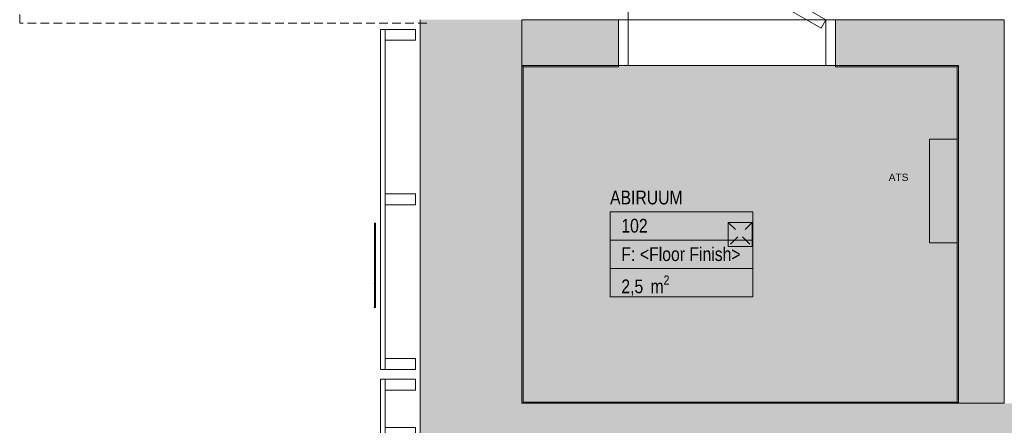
# Model space of a CAD drawing. Header units: millimetres. Extents: x -30 to 102382, y -31808 to 51594.
# Tile 3 of 172: x 17947 to 22030, y 19939 to 21620. Entities that reach past the tile are written whole.
import ezdxf
from ezdxf.enums import TextEntityAlignment as Align

# ---------------------------------------------------------------- set-up
doc = ezdxf.new("R2010")
doc.units = ezdxf.units.MM
doc.header["$MEASUREMENT"] = 0
for name, pattern in [('Avanemissuund', [54, 36, -18]), ('Dashed Small', [84.666667, 42.333333, -42.333333]), ('tl_xref_DASH_2.5-1.25', [3750, 2500, -1250]), ('Wipeout_Contour', [1000, 0, -1000])]:
    doc.linetypes.add(name, pattern=pattern)
for name, color, linetype in [('01 Nimetused_ ruumid.AR', 7, 'Continuous'), ('04 Välissein kandev proj.AR', 7, 'Continuous'), ('05 Sisesein proj.AR', 7, 'Continuous'), ('06 Põrand proj.AR', 7, 'Continuous'), ('10 Põrandakalded 2d.AR', 7, 'Continuous'), ('12 Varikatus välisosa.AR', 7, 'Continuous'), ('13 Fassaadikate välisosa.AR', 7, 'Continuous'), ('22 Märkused ja tingmärgid_ TO.TO', 7, 'Continuous'), ('37 Reklaamlogo.AR', 7, 'Continuous'), ('47 Siseviimistlus_ põrand.SA', 7, 'Continuous'), ('47 Siseviimistlus_ sein.SA', 7, 'Continuous'), ('65 SA-VK põrandatrapid.SA', 7, 'Continuous')]:
    doc.layers.add(name, color=color, linetype=linetype)
doc.styles.add('GENERATED_STYLE_1', font='ARIALN.TTF')
doc.styles.add('GENERATED_STYLE_3', font='arial.ttf')

# ---------------------------------------------------------------- blocks, each defined once
blk = doc.blocks.new('ABIRUUM_102_35_2', base_point=(20691.5, 20706.4))
at = {"layer": '01 Nimetused_ ruumid.AR', "color": 7, "linetype": 'Continuous', "lineweight": 13}
for p, q in [((20987.9, 20823.8), (20395.2, 20823.8)), ((20395.2, 20823.8), (20395.2, 20471.7)), ((20395.2, 20823.8), (20987.9, 20823.8)), ((20395.2, 20706.4), (20395.2, 20823.8)), ((20987.9, 20471.7), (20987.9, 20823.8)), ((20987.9, 20823.8), (20987.9, 20706.4)), ((20987.9, 20706.4), (20395.2, 20706.4)), ((20395.2, 20706.4), (20987.9, 20706.4)), ((20395.2, 20589.1), (20395.2, 20706.4)), ((20987.9, 20706.4), (20987.9, 20589.1)), ((20987.9, 20589.1), (20395.2, 20589.1)), ((20395.2, 20589.1), (20987.9, 20589.1)), ((20395.2, 20471.7), (20395.2, 20589.1)), ((20987.9, 20589.1), (20987.9, 20471.7)), ((20395.2, 20471.7), (20987.9, 20471.7)), ((20987.9, 20471.7), (20395.2, 20471.7))]:
    blk.add_line(p, q, dxfattribs=at)
at = {"layer": '01 Nimetused_ ruumid.AR', "color": 7, "lineweight": 13, "insert": (20442.1, 20559.7), "char_height": 57, "attachment_point": 1, "style": 'GENERATED_STYLE_1'}
blk.add_mtext('{\\A1;\\fArial Narrow|b0|i0|c0|p0;2,5{\\A1;\\fArial Narrow|b0|i0|c0|p0;\\H0.66000x;\\S^  ;} m{\\A1;\\fArial Narrow|b0|i0|c0|p0;\\H0.66000x;\\S2^  ;}}', dxfattribs=at)
at = {"layer": '01 Nimetused_ ruumid.AR', "color": 7, "lineweight": 13, "style": 'GENERATED_STYLE_1'}
for tag, p in [('ROOM_NAME', (20395.2, 20911.5)), ('DUMMY_849', (20746.3, 20929.4)), ('ROOM_NUMBER', (20442.1, 20794.4)), ('DUMMY_850', (20552.2, 20812)), ('floorCode', (20442.1, 20676.8)), ('stFloorCovering', (20519.1, 20676.8)), ('DUMMY_851', (20442.1, 20577.3))]:
    blk.add_attdef(tag, text='', height=57, dxfattribs=at).set_placement(p, align=Align.TOP_LEFT)
blk = doc.blocks.new('Simple Door Opening_11')
at = {"layer": '47 Siseviimistlus_ sein.SA', "color": 7, "linetype": 'Continuous', "lineweight": 13}
for p, q in [((-450, 0), (-450, 5)), ((450, 0), (450, 5))]:
    blk.add_line(p, q, dxfattribs=at)
blk = doc.blocks.new('FSD-02_N2[241]_2', base_point=(19443, 19443))
at = {"color": 254, "linetype": 'Wipeout_Contour', "lineweight": 0, "ltscale": 112111.29657}
blk.add_wipeout([(19588, 20130), (19463, 20130), (19463, 20085), (19588, 20085)], dxfattribs=at).dxf.layer = '13 Fassaadikate välisosa.AR'
at = {"color": 254, "linetype": 'Wipeout_Contour', "lineweight": 0, "ltscale": 111538.757987}
blk.add_wipeout([(19588, 19885), (19588, 19930), (19463, 19930), (19463, 19885)], dxfattribs=at).dxf.layer = '13 Fassaadikate välisosa.AR'
at = {"color": 254, "linetype": 'Wipeout_Contour', "lineweight": 0, "ltscale": 111481.676929}
blk.add_wipeout([(19865, 19588), (19865, 19463), (19910, 19463), (19910, 19588)], dxfattribs=at).dxf.layer = '13 Fassaadikate välisosa.AR'
at = {"color": 254, "linetype": 'Wipeout_Contour', "lineweight": 0, "ltscale": 112484.955301}
blk.add_wipeout([(20215, 19588), (20215, 19463), (20260, 19463), (20260, 19588)], dxfattribs=at).dxf.layer = '13 Fassaadikate välisosa.AR'
at = {"layer": '13 Fassaadikate välisosa.AR', "color": 7, "linetype": 'Continuous', "lineweight": 20}
for p, q in [((19443, 19443), (19443, 20130)), ((19463, 20130), (19443, 20130)), ((19443, 19443), (19443, 20130)), ((19463, 20130), (19443, 20130)), ((19443, 19443), (19443, 20130)), ((19463, 20130), (19443, 20130)), ((19443, 19443), (19443, 20130)), ((19463, 20130), (19443, 20130)), ((19443, 19443), (19443, 20130)), ((19463, 20130), (19443, 20130)), ((19443, 19443), (19443, 20130)), ((19463, 20130), (19443, 20130)), ((19443, 19443), (19443, 20130)), ((19463, 20130), (19443, 20130)), ((19443, 19443), (19443, 20130)), ((19463, 20130), (19443, 20130)), ((19443, 19443), (19443, 20130)), ((19463, 20130), (19443, 20130)), ((19588, 20130), (19463, 20130)), ((19463, 20130), (19463, 20085)), ((19463, 19463), (19463, 20130)), ((19463, 19463), (19463, 20130)), ((19463, 19463), (19463, 20130)), ((19463, 19463), (19463, 20130)), ((19463, 19463), (19463, 20130)), ((19463, 19463), (19463, 20130)), ((19463, 19463), (19463, 20130)), ((19463, 19463), (19463, 20130)), ((19463, 19463), (19463, 20130)), ((19588, 20085), (19588, 20130)), ((19463, 20085), (19588, 20085)), ((19588, 19930), (19463, 19930)), ((19463, 19930), (19463, 19885)), ((19588, 19885), (19588, 19930)), ((19463, 19885), (19588, 19885)), ((19865, 19588), (19865, 19463)), ((19910, 19588), (19865, 19588)), ((19910, 19463), (19910, 19588)), ((20215, 19588), (20215, 19463)), ((20260, 19588), (20215, 19588)), ((20260, 19463), (20260, 19588)), ((20260, 19443), (19443, 19443)), ((20260, 19443), (19443, 19443)), ((20260, 19443), (19443, 19443)), ((20260, 19443), (19443, 19443)), ((20260, 19443), (19443, 19443)), ((20260, 19443), (19443, 19443)), ((20260, 19443), (19443, 19443)), ((20260, 19443), (19443, 19443)), ((20260, 19443), (19443, 19443)), ((20260, 19463), (19463, 19463)), ((20260, 19463), (19463, 19463)), ((20260, 19463), (19463, 19463)), ((20260, 19463), (19463, 19463)), ((20260, 19463), (19463, 19463)), ((20260, 19463), (19463, 19463)), ((20260, 19463), (19463, 19463)), ((20260, 19463), (19463, 19463)), ((20260, 19463), (19463, 19463)), ((19865, 19463), (19910, 19463)), ((20215, 19463), (20260, 19463)), ((20260, 19463), (20260, 19443)), ((20260, 19463), (20260, 19443)), ((20260, 19463), (20260, 19443)), ((20260, 19463), (20260, 19443)), ((20260, 19463), (20260, 19443)), ((20260, 19463), (20260, 19443)), ((20260, 19463), (20260, 19443)), ((20260, 19463), (20260, 19443)), ((20260, 19463), (20260, 19443))]:
    blk.add_line(p, q, dxfattribs=at)
blk = doc.blocks.new('FSD-02_N2[242]_2', base_point=(19443, 19443))
at = {"color": 254, "linetype": 'Wipeout_Contour', "lineweight": 0, "ltscale": 112111.29657}
blk.add_wipeout([(19588, 20130), (19463, 20130), (19463, 20085), (19588, 20085)], dxfattribs=at).dxf.layer = '13 Fassaadikate välisosa.AR'
at = {"color": 254, "linetype": 'Wipeout_Contour', "lineweight": 0, "ltscale": 111538.757987}
blk.add_wipeout([(19588, 19885), (19588, 19930), (19463, 19930), (19463, 19885)], dxfattribs=at).dxf.layer = '13 Fassaadikate välisosa.AR'
at = {"color": 254, "linetype": 'Wipeout_Contour', "lineweight": 0, "ltscale": 111481.676929}
blk.add_wipeout([(19865, 19588), (19865, 19463), (19910, 19463), (19910, 19588)], dxfattribs=at).dxf.layer = '13 Fassaadikate välisosa.AR'
at = {"color": 254, "linetype": 'Wipeout_Contour', "lineweight": 0, "ltscale": 112484.955301}
blk.add_wipeout([(20215, 19588), (20215, 19463), (20260, 19463), (20260, 19588)], dxfattribs=at).dxf.layer = '13 Fassaadikate välisosa.AR'
at = {"layer": '13 Fassaadikate välisosa.AR', "color": 7, "linetype": 'Continuous', "lineweight": 20}
for p, q in [((19443, 19443), (19443, 20130)), ((19463, 20130), (19443, 20130)), ((19443, 19443), (19443, 20130)), ((19463, 20130), (19443, 20130)), ((19443, 19443), (19443, 20130)), ((19463, 20130), (19443, 20130)), ((19443, 19443), (19443, 20130)), ((19463, 20130), (19443, 20130)), ((19443, 19443), (19443, 20130)), ((19463, 20130), (19443, 20130)), ((19443, 19443), (19443, 20130)), ((19463, 20130), (19443, 20130)), ((19443, 19443), (19443, 20130)), ((19463, 20130), (19443, 20130)), ((19443, 19443), (19443, 20130)), ((19463, 20130), (19443, 20130)), ((19443, 19443), (19443, 20130)), ((19463, 20130), (19443, 20130)), ((19588, 20130), (19463, 20130)), ((19463, 20130), (19463, 20085)), ((19463, 19463), (19463, 20130)), ((19463, 19463), (19463, 20130)), ((19463, 19463), (19463, 20130)), ((19463, 19463), (19463, 20130)), ((19463, 19463), (19463, 20130)), ((19463, 19463), (19463, 20130)), ((19463, 19463), (19463, 20130)), ((19463, 19463), (19463, 20130)), ((19463, 19463), (19463, 20130)), ((19588, 20085), (19588, 20130)), ((19463, 20085), (19588, 20085)), ((19588, 19930), (19463, 19930)), ((19463, 19930), (19463, 19885)), ((19588, 19885), (19588, 19930)), ((19463, 19885), (19588, 19885)), ((19865, 19588), (19865, 19463)), ((19910, 19588), (19865, 19588)), ((19910, 19463), (19910, 19588)), ((20215, 19588), (20215, 19463)), ((20260, 19588), (20215, 19588)), ((20260, 19463), (20260, 19588)), ((20260, 19443), (19443, 19443)), ((20260, 19443), (19443, 19443)), ((20260, 19443), (19443, 19443)), ((20260, 19443), (19443, 19443)), ((20260, 19443), (19443, 19443)), ((20260, 19443), (19443, 19443)), ((20260, 19443), (19443, 19443)), ((20260, 19443), (19443, 19443)), ((20260, 19443), (19443, 19443)), ((20260, 19463), (19463, 19463)), ((20260, 19463), (19463, 19463)), ((20260, 19463), (19463, 19463)), ((20260, 19463), (19463, 19463)), ((20260, 19463), (19463, 19463)), ((20260, 19463), (19463, 19463)), ((20260, 19463), (19463, 19463)), ((20260, 19463), (19463, 19463)), ((20260, 19463), (19463, 19463)), ((19865, 19463), (19910, 19463)), ((20215, 19463), (20260, 19463)), ((20260, 19463), (20260, 19443)), ((20260, 19463), (20260, 19443)), ((20260, 19463), (20260, 19443)), ((20260, 19463), (20260, 19443)), ((20260, 19463), (20260, 19443)), ((20260, 19463), (20260, 19443)), ((20260, 19463), (20260, 19443)), ((20260, 19463), (20260, 19443)), ((20260, 19463), (20260, 19443))]:
    blk.add_line(p, q, dxfattribs=at)
blk = doc.blocks.new('FSD-02_N2[243]_2', base_point=(19443, 19443))
at = {"color": 254, "linetype": 'Wipeout_Contour', "lineweight": 0, "ltscale": 112111.29657}
blk.add_wipeout([(19588, 20130), (19463, 20130), (19463, 20085), (19588, 20085)], dxfattribs=at).dxf.layer = '13 Fassaadikate välisosa.AR'
at = {"color": 254, "linetype": 'Wipeout_Contour', "lineweight": 0, "ltscale": 111538.757987}
blk.add_wipeout([(19588, 19885), (19588, 19930), (19463, 19930), (19463, 19885)], dxfattribs=at).dxf.layer = '13 Fassaadikate välisosa.AR'
at = {"color": 254, "linetype": 'Wipeout_Contour', "lineweight": 0, "ltscale": 111481.676929}
blk.add_wipeout([(19865, 19588), (19865, 19463), (19910, 19463), (19910, 19588)], dxfattribs=at).dxf.layer = '13 Fassaadikate välisosa.AR'
at = {"color": 254, "linetype": 'Wipeout_Contour', "lineweight": 0, "ltscale": 112484.955301}
blk.add_wipeout([(20215, 19588), (20215, 19463), (20260, 19463), (20260, 19588)], dxfattribs=at).dxf.layer = '13 Fassaadikate välisosa.AR'
at = {"layer": '13 Fassaadikate välisosa.AR', "color": 7, "linetype": 'Continuous', "lineweight": 20}
for p, q in [((19443, 19443), (19443, 20130)), ((19463, 20130), (19443, 20130)), ((19443, 19443), (19443, 20130)), ((19463, 20130), (19443, 20130)), ((19443, 19443), (19443, 20130)), ((19463, 20130), (19443, 20130)), ((19443, 19443), (19443, 20130)), ((19463, 20130), (19443, 20130)), ((19443, 19443), (19443, 20130)), ((19463, 20130), (19443, 20130)), ((19443, 19443), (19443, 20130)), ((19463, 20130), (19443, 20130)), ((19443, 19443), (19443, 20130)), ((19463, 20130), (19443, 20130)), ((19443, 19443), (19443, 20130)), ((19463, 20130), (19443, 20130)), ((19443, 19443), (19443, 20130)), ((19463, 20130), (19443, 20130)), ((19588, 20130), (19463, 20130)), ((19463, 20130), (19463, 20085)), ((19463, 19463), (19463, 20130)), ((19463, 19463), (19463, 20130)), ((19463, 19463), (19463, 20130)), ((19463, 19463), (19463, 20130)), ((19463, 19463), (19463, 20130)), ((19463, 19463), (19463, 20130)), ((19463, 19463), (19463, 20130)), ((19463, 19463), (19463, 20130)), ((19463, 19463), (19463, 20130)), ((19588, 20085), (19588, 20130)), ((19463, 20085), (19588, 20085)), ((19588, 19930), (19463, 19930)), ((19463, 19930), (19463, 19885)), ((19588, 19885), (19588, 19930)), ((19463, 19885), (19588, 19885)), ((19865, 19588), (19865, 19463)), ((19910, 19588), (19865, 19588)), ((19910, 19463), (19910, 19588)), ((20215, 19588), (20215, 19463)), ((20260, 19588), (20215, 19588)), ((20260, 19463), (20260, 19588)), ((20260, 19443), (19443, 19443)), ((20260, 19443), (19443, 19443)), ((20260, 19443), (19443, 19443)), ((20260, 19443), (19443, 19443)), ((20260, 19443), (19443, 19443)), ((20260, 19443), (19443, 19443)), ((20260, 19443), (19443, 19443)), ((20260, 19443), (19443, 19443)), ((20260, 19443), (19443, 19443)), ((20260, 19463), (19463, 19463)), ((20260, 19463), (19463, 19463)), ((20260, 19463), (19463, 19463)), ((20260, 19463), (19463, 19463)), ((20260, 19463), (19463, 19463)), ((20260, 19463), (19463, 19463)), ((20260, 19463), (19463, 19463)), ((20260, 19463), (19463, 19463)), ((20260, 19463), (19463, 19463)), ((19865, 19463), (19910, 19463)), ((20215, 19463), (20260, 19463)), ((20260, 19463), (20260, 19443)), ((20260, 19463), (20260, 19443)), ((20260, 19463), (20260, 19443)), ((20260, 19463), (20260, 19443)), ((20260, 19463), (20260, 19443)), ((20260, 19463), (20260, 19443)), ((20260, 19463), (20260, 19443)), ((20260, 19463), (20260, 19443)), ((20260, 19463), (20260, 19443))]:
    blk.add_line(p, q, dxfattribs=at)
blk = doc.blocks.new('FSD-01_N2[256]_2', base_point=(19443, 19443))
at = {"layer": '13 Fassaadikate välisosa.AR', "color": 7, "linetype": 'Continuous', "lineweight": 20}
for p, q in [((19464.3, 19463), (19464.3, 19483)), ((19769.5, 19443), (19443, 19443)), ((19769.5, 19463), (19463, 19463)), ((19769.5, 19463), (19769.5, 19443))]:
    blk.add_line(p, q, dxfattribs=at)
at = {"color": 254, "linetype": 'Wipeout_Contour', "lineweight": 0, "ltscale": 112111.296302}
blk.add_wipeout([(19588, 20130), (19463, 20130), (19463, 20085), (19588, 20085)], dxfattribs=at).dxf.layer = '13 Fassaadikate välisosa.AR'
at = {"color": 254, "linetype": 'Wipeout_Contour', "lineweight": 0, "ltscale": 111538.757719}
blk.add_wipeout([(19588, 19885), (19588, 19930), (19463, 19930), (19463, 19885)], dxfattribs=at).dxf.layer = '13 Fassaadikate välisosa.AR'
at = {"color": 254, "linetype": 'Wipeout_Contour', "lineweight": 0, "ltscale": 111481.676341}
blk.add_wipeout([(19865, 19463), (19910, 19463), (19910, 19588), (19865, 19588)], dxfattribs=at).dxf.layer = '13 Fassaadikate välisosa.AR'
at = {"color": 254, "linetype": 'Wipeout_Contour', "lineweight": 0, "ltscale": 112484.953558}
blk.add_wipeout([(20215, 19463), (20260, 19463), (20260, 19588), (20215, 19588)], dxfattribs=at).dxf.layer = '13 Fassaadikate välisosa.AR'
at = {"layer": '13 Fassaadikate välisosa.AR', "color": 7, "linetype": 'Continuous', "lineweight": 20}
for p, q in [((19443, 20130), (19443, 19443)), ((19443, 20130), (19463, 20130)), ((19443, 20130), (19443, 19443)), ((19443, 20130), (19463, 20130)), ((19443, 20130), (19443, 19443)), ((19443, 20130), (19463, 20130)), ((19443, 20130), (19443, 19443)), ((19443, 20130), (19463, 20130)), ((19588, 20130), (19463, 20130)), ((19463, 20130), (19463, 20085)), ((19463, 20130), (19463, 19463)), ((19463, 20130), (19463, 19463)), ((19463, 20130), (19463, 19463)), ((19463, 20130), (19463, 19463)), ((19588, 20085), (19588, 20130)), ((19463, 20085), (19588, 20085)), ((19588, 19930), (19463, 19930)), ((19463, 19930), (19463, 19885)), ((19588, 19885), (19588, 19930)), ((19463, 19885), (19588, 19885)), ((19865, 19588), (19910, 19588)), ((19865, 19463), (19865, 19588)), ((19910, 19588), (19910, 19463)), ((20215, 19588), (20260, 19588)), ((20215, 19463), (20215, 19588)), ((20260, 19588), (20260, 19463)), ((19464.3, 19483), (20215, 19483)), ((20215, 19463), (20215, 19483)), ((20205.1, 19443), (19443, 19443)), ((20260, 19443), (19443, 19443)), ((20260, 19443), (19443, 19443)), ((20205.1, 19463), (19463, 19463)), ((20260, 19463), (19463, 19463)), ((20260, 19463), (19463, 19463)), ((19464.3, 19463), (20215, 19463)), ((19910, 19463), (19865, 19463)), ((20205.1, 19463), (20205.1, 19443)), ((20260, 19463), (20215, 19463)), ((20260, 19463), (20260, 19443)), ((20260, 19463), (20260, 19443))]:
    blk.add_line(p, q, dxfattribs=at)
blk = doc.blocks.new('FSD-01[526]_2', base_point=(19588, 21580))
at = {"color": 254, "linetype": 'Wipeout_Contour', "lineweight": 0, "ltscale": 116342.480042}
blk.add_wipeout([(19588, 21580), (19463, 21580), (19463, 21535), (19588, 21535)], dxfattribs=at).dxf.layer = '13 Fassaadikate välisosa.AR'
at = {"color": 254, "linetype": 'Wipeout_Contour', "lineweight": 0, "ltscale": 114333.760937}
blk.add_wipeout([(19588, 20897.5), (19463, 20897.5), (19463, 20852.5), (19588, 20852.5)], dxfattribs=at).dxf.layer = '13 Fassaadikate välisosa.AR'
at = {"color": 254, "linetype": 'Wipeout_Contour', "lineweight": 0, "ltscale": 112355.466648}
blk.add_wipeout([(19588, 20215), (19463, 20215), (19463, 20170), (19588, 20170)], dxfattribs=at).dxf.layer = '13 Fassaadikate välisosa.AR'
at = {"layer": '13 Fassaadikate välisosa.AR', "color": 7, "linetype": 'Continuous', "lineweight": 20}
for p, q in [((19443, 20170), (19443, 21580)), ((19443, 21580), (19463, 21580)), ((19443, 20170), (19443, 21580)), ((19443, 21580), (19463, 21580)), ((19443, 20170), (19443, 21580)), ((19443, 21580), (19463, 21580)), ((19443, 20170), (19443, 21580)), ((19443, 21580), (19463, 21580)), ((19463, 21535), (19463, 21580)), ((19463, 21580), (19588, 21580)), ((19463, 20170), (19463, 21580)), ((19463, 20170), (19463, 21580)), ((19463, 20170), (19463, 21580)), ((19463, 20170), (19463, 21580)), ((19588, 21580), (19588, 21535)), ((19588, 21535), (19463, 21535)), ((19463, 20852.5), (19463, 20897.5)), ((19463, 20897.5), (19588, 20897.5)), ((19588, 20897.5), (19588, 20852.5)), ((19588, 20852.5), (19463, 20852.5)), ((19463, 20170), (19463, 20215)), ((19463, 20215), (19588, 20215)), ((19588, 20215), (19588, 20170)), ((19443, 20170), (19463, 20170)), ((19443, 20170), (19463, 20170)), ((19443, 20170), (19463, 20170)), ((19443, 20170), (19463, 20170)), ((19588, 20170), (19463, 20170))]:
    blk.add_line(p, q, dxfattribs=at)
blk = doc.blocks.new('FSD-02[527]_2', base_point=(19588, 21580))
at = {"color": 254, "linetype": 'Wipeout_Contour', "lineweight": 0, "ltscale": 116342.480037}
blk.add_wipeout([(19588, 21580), (19463, 21580), (19463, 21535), (19588, 21535)], dxfattribs=at).dxf.layer = '13 Fassaadikate välisosa.AR'
at = {"color": 254, "linetype": 'Wipeout_Contour', "lineweight": 0, "ltscale": 114333.760933}
blk.add_wipeout([(19588, 20897.5), (19463, 20897.5), (19463, 20852.5), (19588, 20852.5)], dxfattribs=at).dxf.layer = '13 Fassaadikate välisosa.AR'
at = {"color": 254, "linetype": 'Wipeout_Contour', "lineweight": 0, "ltscale": 112355.466643}
blk.add_wipeout([(19588, 20215), (19463, 20215), (19463, 20170), (19588, 20170)], dxfattribs=at).dxf.layer = '13 Fassaadikate välisosa.AR'
at = {"layer": '13 Fassaadikate välisosa.AR', "color": 7, "linetype": 'Continuous', "lineweight": 20}
for p, q in [((19443, 20170), (19443, 21580)), ((19443, 21580), (19463, 21580)), ((19443, 20170), (19443, 21580)), ((19443, 21580), (19463, 21580)), ((19443, 20170), (19443, 21580)), ((19443, 21580), (19463, 21580)), ((19443, 20170), (19443, 21580)), ((19443, 21580), (19463, 21580)), ((19443, 20170), (19443, 21580)), ((19443, 21580), (19463, 21580)), ((19443, 20170), (19443, 21580)), ((19443, 21580), (19463, 21580)), ((19443, 20170), (19443, 21580)), ((19443, 21580), (19463, 21580)), ((19443, 20170), (19443, 21580)), ((19443, 21580), (19463, 21580)), ((19443, 20170), (19443, 21580)), ((19443, 21580), (19463, 21580)), ((19463, 21535), (19463, 21580)), ((19463, 21580), (19588, 21580)), ((19463, 20170), (19463, 21580)), ((19463, 20170), (19463, 21580)), ((19463, 20170), (19463, 21580)), ((19463, 20170), (19463, 21580)), ((19463, 20170), (19463, 21580)), ((19463, 20170), (19463, 21580)), ((19463, 20170), (19463, 21580)), ((19463, 20170), (19463, 21580)), ((19463, 20170), (19463, 21580)), ((19588, 21580), (19588, 21535)), ((19588, 21535), (19463, 21535)), ((19463, 20852.5), (19463, 20897.5)), ((19463, 20897.5), (19588, 20897.5)), ((19588, 20897.5), (19588, 20852.5)), ((19588, 20852.5), (19463, 20852.5)), ((19463, 20170), (19463, 20215)), ((19463, 20215), (19588, 20215)), ((19588, 20215), (19588, 20170)), ((19443, 20170), (19463, 20170)), ((19443, 20170), (19463, 20170)), ((19443, 20170), (19463, 20170)), ((19443, 20170), (19463, 20170)), ((19443, 20170), (19463, 20170)), ((19443, 20170), (19463, 20170)), ((19443, 20170), (19463, 20170)), ((19443, 20170), (19463, 20170)), ((19443, 20170), (19463, 20170)), ((19588, 20170), (19463, 20170))]:
    blk.add_line(p, q, dxfattribs=at)
blk = doc.blocks.new('FSD-02[528]_2', base_point=(19588, 21580))
at = {"color": 254, "linetype": 'Wipeout_Contour', "lineweight": 0, "ltscale": 116342.480037}
blk.add_wipeout([(19588, 21580), (19463, 21580), (19463, 21535), (19588, 21535)], dxfattribs=at).dxf.layer = '13 Fassaadikate välisosa.AR'
at = {"color": 254, "linetype": 'Wipeout_Contour', "lineweight": 0, "ltscale": 114333.760933}
blk.add_wipeout([(19588, 20897.5), (19463, 20897.5), (19463, 20852.5), (19588, 20852.5)], dxfattribs=at).dxf.layer = '13 Fassaadikate välisosa.AR'
at = {"color": 254, "linetype": 'Wipeout_Contour', "lineweight": 0, "ltscale": 112355.466643}
blk.add_wipeout([(19588, 20215), (19463, 20215), (19463, 20170), (19588, 20170)], dxfattribs=at).dxf.layer = '13 Fassaadikate välisosa.AR'
at = {"layer": '13 Fassaadikate välisosa.AR', "color": 7, "linetype": 'Continuous', "lineweight": 20}
for p, q in [((19443, 20170), (19443, 21580)), ((19443, 21580), (19463, 21580)), ((19443, 20170), (19443, 21580)), ((19443, 21580), (19463, 21580)), ((19443, 20170), (19443, 21580)), ((19443, 21580), (19463, 21580)), ((19443, 20170), (19443, 21580)), ((19443, 21580), (19463, 21580)), ((19443, 20170), (19443, 21580)), ((19443, 21580), (19463, 21580)), ((19443, 20170), (19443, 21580)), ((19443, 21580), (19463, 21580)), ((19443, 20170), (19443, 21580)), ((19443, 21580), (19463, 21580)), ((19443, 20170), (19443, 21580)), ((19443, 21580), (19463, 21580)), ((19443, 20170), (19443, 21580)), ((19443, 21580), (19463, 21580)), ((19463, 21535), (19463, 21580)), ((19463, 21580), (19588, 21580)), ((19463, 20170), (19463, 21580)), ((19463, 20170), (19463, 21580)), ((19463, 20170), (19463, 21580)), ((19463, 20170), (19463, 21580)), ((19463, 20170), (19463, 21580)), ((19463, 20170), (19463, 21580)), ((19463, 20170), (19463, 21580)), ((19463, 20170), (19463, 21580)), ((19463, 20170), (19463, 21580)), ((19588, 21580), (19588, 21535)), ((19588, 21535), (19463, 21535)), ((19463, 20852.5), (19463, 20897.5)), ((19463, 20897.5), (19588, 20897.5)), ((19588, 20897.5), (19588, 20852.5)), ((19588, 20852.5), (19463, 20852.5)), ((19463, 20170), (19463, 20215)), ((19463, 20215), (19588, 20215)), ((19588, 20215), (19588, 20170)), ((19443, 20170), (19463, 20170)), ((19443, 20170), (19463, 20170)), ((19443, 20170), (19463, 20170)), ((19443, 20170), (19463, 20170)), ((19443, 20170), (19463, 20170)), ((19443, 20170), (19463, 20170)), ((19443, 20170), (19463, 20170)), ((19443, 20170), (19463, 20170)), ((19443, 20170), (19463, 20170)), ((19588, 20170), (19463, 20170))]:
    blk.add_line(p, q, dxfattribs=at)
blk = doc.blocks.new('Text 3D 26[626]_2', base_point=(19418, 20777))
at = {"layer": '37 Reklaamlogo.AR', "color": 7, "linetype": 'Continuous', "lineweight": 20}
for q in [(19418, 20777), (19423, 20526.5)]:
    blk.add_line((19418, 20526.5), q, dxfattribs=at)
at = {"layer": '37 Reklaamlogo.AR', "color": 7, "linetype": 'Continuous', "lineweight": 20, "flags": 128}
blk.add_lwpolyline([(19418, 20777), (19423, 20777), (19423, 20526.5), (19418, 20526.5)], close=True, dxfattribs=at)
at = {"layer": '37 Reklaamlogo.AR', "color": 7, "linetype": 'Continuous', "lineweight": 20}
blk.add_point((19418, 20526.5), dxfattribs=at)
blk = doc.blocks.new('Text 3D 26[631]_2', base_point=(19418, 20526.5))
at = {"layer": '37 Reklaamlogo.AR', "color": 7, "linetype": 'Continuous', "lineweight": 20}
for q in [(19418, 20526.5), (19423, 20427.7)]:
    blk.add_line((19418, 20427.7), q, dxfattribs=at)
at = {"layer": '37 Reklaamlogo.AR', "color": 7, "linetype": 'Continuous', "lineweight": 20, "flags": 128}
blk.add_lwpolyline([(19418, 20526.5), (19423, 20526.5), (19423, 20427.7), (19418, 20427.7)], close=True, dxfattribs=at)
at = {"layer": '37 Reklaamlogo.AR', "color": 7, "linetype": 'Continuous', "lineweight": 20}
blk.add_point((19418, 20427.7), dxfattribs=at)
blk = doc.blocks.new('Door 26_8')
at = {"layer": '05 Sisesein proj.AR', "color": 7, "linetype": 'Continuous', "lineweight": 13}
for p, q in [((-320.1, 375.4), (-300.1, 410)), ((-300.1, 410), (410, 0)), ((390, -34.6), (-320.1, 375.4)), ((-410, 0), (-450, 0)), ((-450, 0), (-450, -190)), ((-450, 0), (-450, -190)), ((-450, 0), (-450, -190)), ((-410, -190), (-410, 0)), ((410, 0), (390, -34.6)), ((450, 0), (410, 0)), ((410, 0), (410, -190)), ((450, -190), (450, 0)), ((450, 0), (450, -190)), ((450, 0), (450, -190)), ((-450, -190), (-410, -190)), ((410, -190), (450, -190))]:
    blk.add_line(p, q, dxfattribs=at)
blk.add_arc((410, 0), 820, 150, 180, dxfattribs=at)

msp = doc.modelspace()

# ---------------------------------------------------------------- hatches: boundary and pattern name
at = {"layer": '05 Sisesein proj.AR', "linetype": 'Continuous', "lineweight": 13}
for points in [[(20030, 21430), (20430, 21430), (20430, 21620), (20030, 21620)], [(21330, 21620), (21330, 21430), (21840, 21430), (21840, 21620)], [(21840, 20030), (22030, 20030), (22030, 21620), (21840, 21620)]]:
    msp.add_hatch(color=252, dxfattribs=at).paths.add_polyline_path(points)
at = {"layer": '47 Siseviimistlus_ põrand.SA', "linetype": 'Continuous', "lineweight": 0}
msp.add_hatch(color=27, dxfattribs=at).paths.add_polyline_path([(21840, 21430), (20030, 21430), (20030, 20030), (21840, 20030)])
at = {"layer": '47 Siseviimistlus_ sein.SA', "linetype": 'Continuous', "lineweight": 13}
for points in [[(20030, 21425), (20035, 21425), (20030, 21430)], [(20030, 21430), (20035, 21425), (20035, 21430)], [(20030, 21425), (20030, 20035), (20035, 20035), (20035, 21425)], [(20035, 21430), (20035, 21425), (20430, 21425), (20430, 21430)], [(21835, 21430), (21330, 21430), (21330, 21425), (21835, 21425)], [(21835, 21430), (21835, 21425), (21840, 21430)], [(21835, 21425), (21840, 21425), (21840, 21430)], [(21840, 20035), (21840, 21425), (21835, 21425), (21835, 20035)], [(20035, 20035), (20030, 20035), (20030, 20030)], [(20035, 20035), (20030, 20030), (20035, 20030)], [(20035, 20030), (21835, 20030), (21835, 20035), (20035, 20035)], [(21840, 20035), (21835, 20035), (21840, 20030)], [(21835, 20035), (21835, 20030), (21840, 20030)]]:
    msp.add_hatch(color=252, dxfattribs=at).paths.add_polyline_path(points)

# ---------------------------------------------------------------- linework, layer by layer
at = {"layer": '05 Sisesein proj.AR', "color": 7, "linetype": 'Continuous', "lineweight": 20}
for p, q in [((20430, 21620), (20430, 21430)), ((21330, 21620), (21330, 21430))]:
    msp.add_line(p, q, dxfattribs=at)
at = {"layer": '05 Sisesein proj.AR', "color": 7, "linetype": 'Continuous', "lineweight": 20, "flags": 128}
for points in [[(20030, 21430), (20430, 21430)], [(21330, 21430), (21840, 21430)], [(21840, 21430), (21840, 20030)]]:
    msp.add_lwpolyline(points, dxfattribs=at)
at = {"layer": '06 Põrand proj.AR', "color": 7, "linetype": 'Continuous', "lineweight": 20, "flags": 128}
msp.add_lwpolyline([(20030, 21620), (20030, 20030), (22030, 20030), (22030, 21620)], close=True, dxfattribs=at)
at = {"layer": '10 Põrandakalded 2d.AR', "color": 8, "linetype": 'Dashed Small', "lineweight": 13}
for p, q in [((20885, 20780), (20985, 20680)), ((20985, 20780), (20885, 20680))]:
    msp.add_line(p, q, dxfattribs=at)
at = {"layer": '12 Varikatus välisosa.AR', "color": 252, "linetype": 'Avanemissuund', "lineweight": 13}
msp.add_lwpolyline([(19636, 21605), (17947.4, 21605), (17947.4, 24495), (19636, 24495)], dxfattribs=at)
at = {"layer": '22 Märkused ja tingmärgid_ TO.TO', "color": 1, "linetype": 'Continuous', "lineweight": 13}
msp.add_lwpolyline([(21720, 21125), (21835, 21125), (21835, 20695), (21720, 20695)], close=True, dxfattribs=at)
at = {"layer": '47 Siseviimistlus_ põrand.SA', "color": 253, "linetype": 'tl_xref_DASH_2.5-1.25', "lineweight": 13, "flags": 128}
msp.add_lwpolyline([(21840, 21430), (20030, 21430), (20030, 20030), (21840, 20030)], close=True, dxfattribs=at)
at = {"layer": '47 Siseviimistlus_ sein.SA', "color": 7, "linetype": 'Continuous', "lineweight": 20}
for p, q in [((20430, 21430), (20430, 21425)), ((21330, 21430), (21330, 21425))]:
    msp.add_line(p, q, dxfattribs=at)
at = {"layer": '47 Siseviimistlus_ sein.SA', "color": 7, "linetype": 'Continuous', "lineweight": 20, "flags": 128}
for points in [[(20030, 21430), (20030, 21425)], [(20430, 21430), (20030, 21430)], [(20030, 21425), (20030, 20035)], [(20035, 21425), (20430, 21425)], [(20035, 20035), (20035, 21425)], [(21835, 21430), (21330, 21430)], [(21330, 21425), (21835, 21425)], [(21840, 21430), (21835, 21430)], [(21835, 21425), (21835, 20035)], [(21840, 20035), (21840, 21430)], [(20030, 20030), (20030, 20035)], [(20030, 20030), (21840, 20030)], [(21835, 20035), (20035, 20035)], [(21840, 20030), (21840, 20035)]]:
    msp.add_lwpolyline(points, dxfattribs=at)
at = {"layer": '65 SA-VK põrandatrapid.SA', "color": 214, "linetype": 'tl_xref_DASH_2.5-1.25', "lineweight": 13, "flags": 128}
msp.add_lwpolyline([(20985, 20680), (20885, 20680), (20885, 20780), (20985, 20780)], close=True, dxfattribs=at)

# ---------------------------------------------------------------- block references
at = {"layer": '01 Nimetused_ ruumid.AR', "color": 7, "linetype": 'Continuous', "lineweight": 20}
msp.add_blockref('ABIRUUM_102_35_2', (20691.5, 20706.4), dxfattribs=at).add_auto_attribs({'ROOM_NAME': 'ABIRUUM', 'ROOM_NUMBER': '102', 'floorCode': 'F: ', 'stFloorCovering': '<Floor Finish>'})
at = {"layer": '05 Sisesein proj.AR', "color": 7, "linetype": 'Continuous', "lineweight": 13, "zscale": 1000}
msp.add_blockref('Door 26_8', (20880, 21620), dxfattribs=at)
at = {"layer": '13 Fassaadikate välisosa.AR', "color": 7, "linetype": 'Continuous', "lineweight": 20}
msp.add_blockref('FSD-01[526]_2', (19588, 21580), dxfattribs=at)
at = {"layer": '47 Siseviimistlus_ sein.SA', "color": 7, "linetype": 'Continuous', "lineweight": 13, "zscale": 1000, "rotation": 180}
msp.add_blockref('Simple Door Opening_11', (20880, 21430), dxfattribs=at)

# ---------------------------------------------------------------- texts
at = {"layer": '22 Märkused ja tingmärgid_ TO.TO', "color": 1, "linetype": 'Continuous', "lineweight": 13, "insert": (21591.7, 20981.7), "char_height": 30, "attachment_point": 2, "style": 'GENERATED_STYLE_3'}
msp.add_mtext('{\\A1;\\fArial|b0|i0|c0|p0;ATS}', dxfattribs=at)

# ---------------------------------------------------------------- next in the draw order: block references
at = {"layer": '13 Fassaadikate välisosa.AR', "color": 7, "linetype": 'Continuous', "lineweight": 20}
for name, p in [('FSD-02[527]_2', (19588, 21580)), ('FSD-02_N2[241]_2', (19443, 19443))]:
    msp.add_blockref(name, p, dxfattribs=at)

# ---------------------------------------------------------------- next in the draw order: block references
for name, p in [('FSD-02[528]_2', (19588, 21580)), ('FSD-02_N2[242]_2', (19443, 19443))]:
    msp.add_blockref(name, p, dxfattribs=at)

# ---------------------------------------------------------------- next in the draw order: block references
msp.add_blockref('FSD-02_N2[243]_2', (19443, 19443), dxfattribs=at)
at = {"layer": '37 Reklaamlogo.AR', "color": 7, "linetype": 'Continuous', "lineweight": 20}
for name, p in [('Text 3D 26[626]_2', (19418, 20777)), ('Text 3D 26[631]_2', (19418, 20526.5))]:
    msp.add_blockref(name, p, dxfattribs=at)

# ---------------------------------------------------------------- next in the draw order: block references
at = {"layer": '13 Fassaadikate välisosa.AR', "color": 7, "linetype": 'Continuous', "lineweight": 20}
msp.add_blockref('FSD-01_N2[256]_2', (19443, 19443), dxfattribs=at)

# ---------------------------------------------------------------- next in the draw order: hatches: boundary and pattern name
at = {"layer": '04 Välissein kandev proj.AR', "linetype": 'Continuous', "lineweight": 13}
for points in [[(19608, 19630), (19630, 19630), (19630, 21620), (19608, 21620)], [(19630, 19680), (19680, 19680), (19680, 21620), (19630, 21620)], [(19680, 19840), (19840, 19840), (19840, 21620), (19680, 21620)], [(19840, 21620), (19840, 20030), (20030, 20030), (20030, 21620)], [(19840, 20030), (19840, 19840), (20030, 20030)], [(20030, 20030), (19840, 19840), (20030, 19840)], [(20030, 19840), (28010, 19840), (28010, 20030), (20030, 20030)]]:
    msp.add_hatch(color=252, dxfattribs=at).paths.add_polyline_path(points)

# ---------------------------------------------------------------- next in the draw order: linework, layer by layer
at = {"layer": '04 Välissein kandev proj.AR', "color": 7, "linetype": 'Continuous', "lineweight": 20, "flags": 128}
for points in [[(19608, 21620), (19608, 19630)], [(20030, 20030), (20030, 21430)], [(21840, 20030), (20030, 20030)]]:
    msp.add_lwpolyline(points, dxfattribs=at)

doc.saveas('drawing.dxf')
